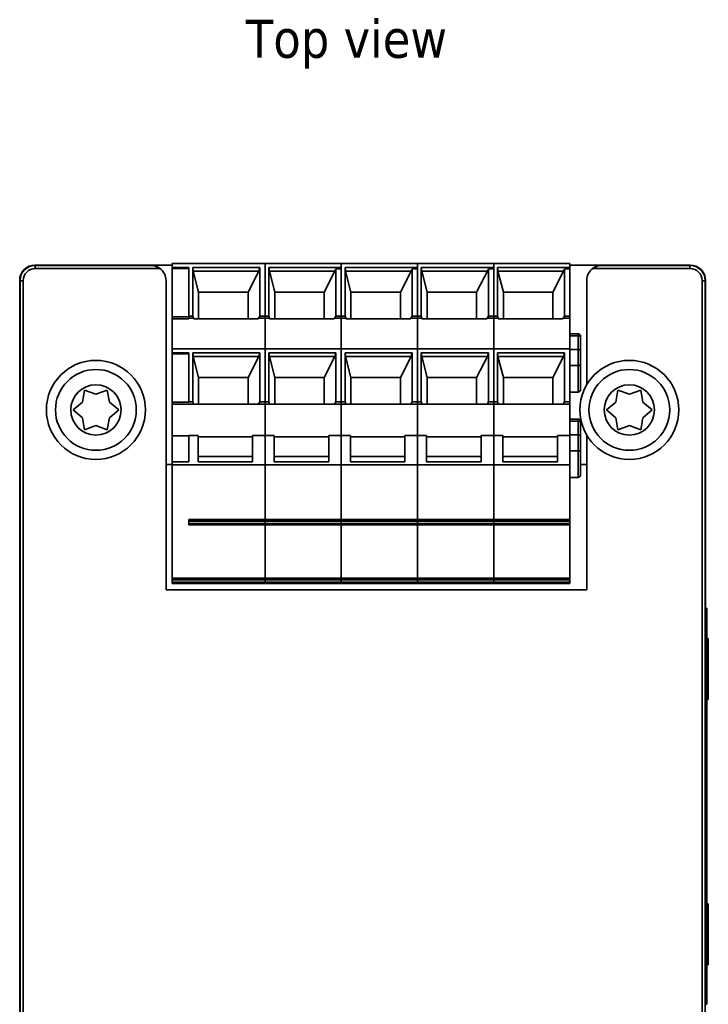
# Model space of a CAD drawing. Header units: millimetres. Extents: x 40 to 193, y 51 to 273.
# Tile 5 of 5: x 40 to 85, y 208 to 273. Entities that reach past the tile are written whole.
import ezdxf

# ---------------------------------------------------------------- set-up
doc = ezdxf.new("R2010")
doc.units = ezdxf.units.MM
for name, color, linetype, lineweight in [('Symbol (ISO)', 7, 'Continuous', 25), ('Visible (ISO)', 7, 'Continuous', 35), ('Visible Narrow (ISO)', 7, 'Continuous', 35)]:
    doc.layers.add(name, color=color, linetype=linetype, lineweight=lineweight)
doc.styles.add('Note Text (ISO)', font='tahoma.ttf')

msp = doc.modelspace()

# ---------------------------------------------------------------- linework, layer by layer
at = {"layer": 'Visible (ISO)'}
for p, q in [((40.58, 256.648), (40.58, 256.648)), ((40.58, 256.648), (48.155, 256.648)), ((48.155, 256.648), (49.58, 256.648)), ((49.58, 256.488), (49.58, 256.748)), ((55.68, 256.748), (49.58, 256.748)), ((49.58, 256.433), (49.58, 256.488)), ((49.58, 256.488), (50.68, 256.488)), ((50.68, 256.488), (50.68, 253.298)), ((50.93, 256.488), (50.962, 256.258)), ((50.93, 256.488), (50.93, 253.298)), ((55.33, 256.488), (50.93, 256.488)), ((55.267, 256.258), (55.33, 256.488)), ((55.33, 253.298), (55.33, 256.488)), ((60.68, 256.748), (55.68, 256.748)), ((55.93, 256.488), (55.962, 256.258)), ((55.93, 256.488), (55.93, 253.298)), ((60.68, 256.488), (55.93, 256.488)), ((65.68, 256.748), (60.68, 256.748)), ((60.68, 256.488), (60.68, 256.399)), ((60.93, 256.488), (60.962, 256.258)), ((60.93, 256.488), (60.93, 253.298)), ((65.68, 256.488), (60.93, 256.488)), ((70.68, 256.748), (65.68, 256.748)), ((65.68, 256.488), (65.68, 256.399)), ((65.93, 256.488), (65.962, 256.258)), ((65.93, 256.488), (65.93, 253.298)), ((70.68, 256.488), (65.93, 256.488)), ((75.68, 256.748), (70.68, 256.748)), ((70.68, 256.488), (70.68, 256.399)), ((70.93, 256.488), (70.962, 256.258)), ((70.93, 256.488), (70.93, 253.298)), ((75.68, 256.488), (70.93, 256.488)), ((75.68, 256.488), (75.68, 256.748)), ((75.68, 256.648), (77.806, 256.648)), ((75.68, 256.399), (75.68, 256.488)), ((77.806, 256.648), (83.58, 256.648)), ((83.58, 256.648), (83.58, 256.648)), ((48.862, 256.355), (48.887, 256.33)), ((49.58, 256.433), (49.58, 253.248)), ((50.68, 256.433), (49.58, 256.433)), ((50.962, 256.258), (51.313, 254.871)), ((50.962, 256.258), (55.267, 256.258)), ((54.56, 254.871), (55.267, 256.258)), ((55.962, 256.258), (56.313, 254.871)), ((55.962, 256.258), (60.267, 256.258)), ((60.33, 256.382), (59.56, 254.871)), ((60.33, 256.382), (60.68, 256.399)), ((60.33, 256.382), (60.33, 253.298)), ((60.962, 256.258), (61.313, 254.871)), ((60.962, 256.258), (65.267, 256.258)), ((65.33, 256.382), (64.56, 254.871)), ((65.33, 256.382), (65.68, 256.399)), ((65.33, 256.382), (65.33, 253.298)), ((65.962, 256.258), (66.313, 254.871)), ((65.962, 256.258), (70.267, 256.258)), ((70.33, 256.382), (69.56, 254.871)), ((70.33, 256.382), (70.68, 256.399)), ((70.33, 256.382), (70.33, 253.298)), ((70.962, 256.258), (71.313, 254.871)), ((70.962, 256.258), (75.267, 256.258)), ((75.33, 256.382), (74.56, 254.871)), ((75.33, 256.382), (75.68, 256.399)), ((75.33, 256.382), (75.33, 253.298)), ((75.68, 253.298), (75.68, 256.399)), ((77.099, 256.355), (77.073, 256.33)), ((39.58, 186.648), (39.58, 255.648)), ((49.18, 235.348), (49.18, 255.623)), ((76.78, 255.623), (76.78, 248.798)), ((84.58, 255.648), (84.58, 234.148)), ((51.313, 254.871), (54.56, 254.871)), ((51.313, 253.13), (51.313, 254.871)), ((54.56, 254.871), (54.56, 253.13)), ((56.313, 254.871), (59.56, 254.871)), ((56.313, 253.13), (56.313, 254.871)), ((59.56, 254.871), (59.56, 253.13)), ((61.313, 254.871), (64.56, 254.871)), ((61.313, 253.13), (61.313, 254.871)), ((64.56, 254.871), (64.56, 253.13)), ((66.313, 254.871), (69.56, 254.871)), ((66.313, 253.13), (66.313, 254.871)), ((69.56, 254.871), (69.56, 253.13)), ((71.313, 254.871), (74.56, 254.871)), ((71.313, 253.13), (71.313, 254.871)), ((74.56, 254.871), (74.56, 253.13)), ((49.58, 253.248), (49.58, 253.13)), ((49.58, 253.248), (50.68, 253.248)), ((50.93, 253.298), (50.68, 253.298)), ((50.68, 253.298), (50.68, 253.273)), ((50.68, 253.248), (50.68, 253.273)), ((50.68, 253.132), (50.68, 253.248)), ((50.93, 253.298), (50.973, 253.157)), ((55.245, 253.157), (55.33, 253.298)), ((55.68, 253.298), (55.33, 253.298)), ((55.93, 253.298), (55.68, 253.298)), ((55.93, 253.298), (55.973, 253.157)), ((60.245, 253.157), (60.33, 253.298)), ((60.68, 253.298), (60.33, 253.298)), ((60.93, 253.298), (60.68, 253.298)), ((60.93, 253.298), (60.973, 253.157)), ((65.245, 253.157), (65.33, 253.298)), ((65.68, 253.298), (65.33, 253.298)), ((65.93, 253.298), (65.68, 253.298)), ((65.93, 253.298), (65.973, 253.157)), ((70.245, 253.157), (70.33, 253.298)), ((70.68, 253.298), (70.33, 253.298)), ((70.93, 253.298), (70.68, 253.298)), ((70.93, 253.298), (70.973, 253.157)), ((75.245, 253.157), (75.33, 253.298)), ((75.68, 253.298), (75.33, 253.298)), ((75.68, 253.157), (75.68, 253.298)), ((49.58, 251.148), (49.58, 253.13)), ((49.58, 253.13), (50.68, 253.13)), ((50.973, 253.157), (50.68, 253.157)), ((50.68, 253.132), (50.68, 253.13)), ((50.973, 253.157), (50.973, 253.13)), ((55.245, 253.13), (50.973, 253.13)), ((55.245, 253.13), (55.245, 253.157)), ((55.68, 253.157), (55.245, 253.157)), ((55.973, 253.157), (55.68, 253.157)), ((55.973, 253.157), (55.973, 253.13)), ((60.245, 253.13), (55.973, 253.13)), ((60.245, 253.13), (60.245, 253.157)), ((60.68, 253.157), (60.245, 253.157)), ((60.973, 253.157), (60.68, 253.157)), ((60.973, 253.157), (60.973, 253.13)), ((65.245, 253.13), (60.973, 253.13)), ((65.68, 253.157), (65.245, 253.157)), ((65.245, 253.13), (65.245, 253.157)), ((65.973, 253.157), (65.68, 253.157)), ((65.973, 253.157), (65.973, 253.13)), ((70.245, 253.13), (65.973, 253.13)), ((70.245, 253.13), (70.245, 253.157)), ((70.68, 253.157), (70.245, 253.157)), ((70.973, 253.157), (70.68, 253.157)), ((70.973, 253.157), (70.973, 253.13)), ((75.245, 253.13), (70.973, 253.13)), ((75.68, 253.157), (75.245, 253.157)), ((75.245, 253.13), (75.245, 253.157)), ((75.68, 251.148), (75.68, 253.157)), ((75.68, 252.145), (76.23, 252.145)), ((76.38, 251.995), (76.38, 251.89)), ((76.38, 250.99), (76.38, 251.89)), ((49.58, 250.888), (49.58, 251.148)), ((55.68, 251.148), (49.58, 251.148)), ((49.58, 250.833), (49.58, 250.888)), ((49.58, 250.888), (50.68, 250.888)), ((49.58, 250.833), (49.58, 247.646)), ((50.68, 250.833), (49.58, 250.833)), ((50.68, 250.888), (50.68, 247.671)), ((50.93, 250.888), (50.962, 250.658)), ((50.93, 250.888), (50.93, 247.671)), ((55.33, 250.888), (50.93, 250.888)), ((50.962, 250.658), (51.313, 249.271)), ((50.962, 250.658), (55.267, 250.658)), ((54.56, 249.271), (55.267, 250.658)), ((55.267, 250.658), (55.33, 250.888)), ((55.33, 247.671), (55.33, 250.888)), ((60.68, 251.148), (55.68, 251.148)), ((55.93, 250.888), (55.962, 250.658)), ((55.93, 250.888), (55.93, 247.671)), ((60.33, 250.888), (55.93, 250.888)), ((55.962, 250.658), (56.313, 249.271)), ((55.962, 250.658), (60.267, 250.658)), ((59.56, 249.271), (60.267, 250.658)), ((60.267, 250.658), (60.33, 250.888)), ((60.33, 247.671), (60.33, 250.888)), ((65.68, 251.148), (60.68, 251.148)), ((60.93, 250.888), (60.962, 250.658)), ((60.93, 250.888), (60.93, 247.671)), ((65.33, 250.888), (60.93, 250.888)), ((60.962, 250.658), (61.313, 249.271)), ((60.962, 250.658), (65.267, 250.658)), ((64.56, 249.271), (65.267, 250.658)), ((65.267, 250.658), (65.33, 250.888)), ((65.33, 247.671), (65.33, 250.888)), ((70.68, 251.148), (65.68, 251.148)), ((65.93, 250.888), (65.962, 250.658)), ((65.93, 250.888), (65.93, 247.671)), ((70.33, 250.888), (65.93, 250.888)), ((65.962, 250.658), (66.313, 249.271)), ((65.962, 250.658), (70.267, 250.658)), ((69.56, 249.271), (70.267, 250.658)), ((70.267, 250.658), (70.33, 250.888)), ((70.33, 247.671), (70.33, 250.888)), ((75.68, 251.148), (70.68, 251.148)), ((70.93, 250.888), (70.962, 250.658)), ((70.93, 250.888), (70.93, 247.671)), ((75.33, 250.888), (70.93, 250.888)), ((70.962, 250.658), (71.313, 249.271)), ((70.962, 250.658), (75.267, 250.658)), ((74.56, 249.271), (75.267, 250.658)), ((75.267, 250.658), (75.33, 250.888)), ((75.33, 247.671), (75.33, 250.888)), ((75.68, 247.671), (75.68, 251.148)), ((76.38, 250.99), (76.38, 250.162)), ((76.38, 248.525), (76.38, 250.162)), ((51.313, 249.271), (54.56, 249.271)), ((51.313, 247.53), (51.313, 249.271)), ((54.56, 249.271), (54.56, 247.53)), ((56.313, 249.271), (59.56, 249.271)), ((56.313, 247.53), (56.313, 249.271)), ((59.56, 249.271), (59.56, 247.53)), ((61.313, 247.53), (61.313, 249.271)), ((61.313, 249.271), (64.56, 249.271)), ((64.56, 249.271), (64.56, 247.53)), ((66.313, 247.53), (66.313, 249.271)), ((66.313, 249.271), (69.56, 249.271)), ((69.56, 249.271), (69.56, 247.53)), ((71.313, 247.53), (71.313, 249.271)), ((71.313, 249.271), (74.56, 249.271)), ((74.56, 249.271), (74.56, 247.53)), ((43.692, 247.661), (43.83, 248.447)), ((43.83, 248.447), (44.58, 248.174)), ((44.58, 248.174), (45.33, 248.447)), ((45.33, 248.447), (45.469, 247.661)), ((75.68, 248.315), (76.23, 248.315)), ((78.692, 247.661), (78.83, 248.447)), ((78.83, 248.447), (79.58, 248.174)), ((79.58, 248.174), (80.33, 248.447)), ((80.33, 248.447), (80.469, 247.661)), ((43.08, 247.148), (43.692, 247.661)), ((45.469, 247.661), (46.08, 247.148)), ((49.58, 247.53), (49.58, 247.646)), ((49.58, 247.646), (50.68, 247.646)), ((49.58, 245.454), (49.58, 247.53)), ((49.58, 247.53), (50.973, 247.53)), ((50.68, 247.671), (50.93, 247.671)), ((50.68, 247.646), (50.68, 247.671)), ((50.93, 247.671), (50.973, 247.53)), ((50.973, 247.53), (55.245, 247.53)), ((55.245, 247.53), (55.33, 247.671)), ((55.68, 247.53), (55.245, 247.53)), ((55.33, 247.671), (55.68, 247.671)), ((55.68, 247.671), (55.93, 247.671)), ((55.68, 247.53), (55.973, 247.53)), ((55.93, 247.671), (55.973, 247.53)), ((55.973, 247.53), (60.245, 247.53)), ((60.245, 247.53), (60.33, 247.671)), ((60.68, 247.53), (60.245, 247.53)), ((60.33, 247.671), (60.68, 247.671)), ((60.68, 247.671), (60.93, 247.671)), ((60.68, 247.53), (60.973, 247.53)), ((60.93, 247.671), (60.973, 247.53)), ((60.973, 247.53), (65.245, 247.53)), ((65.245, 247.53), (65.33, 247.671)), ((65.68, 247.53), (65.245, 247.53)), ((65.33, 247.671), (65.68, 247.671)), ((65.68, 247.671), (65.93, 247.671)), ((65.68, 247.53), (65.973, 247.53)), ((65.93, 247.671), (65.973, 247.53)), ((65.973, 247.53), (70.245, 247.53)), ((70.245, 247.53), (70.33, 247.671)), ((70.68, 247.53), (70.245, 247.53)), ((70.33, 247.671), (70.68, 247.671)), ((70.68, 247.671), (70.93, 247.671)), ((70.68, 247.53), (70.973, 247.53)), ((70.93, 247.671), (70.973, 247.53)), ((70.973, 247.53), (75.245, 247.53)), ((75.245, 247.53), (75.33, 247.671)), ((75.68, 247.53), (75.245, 247.53)), ((75.33, 247.671), (75.68, 247.671)), ((75.68, 247.671), (75.68, 247.53)), ((75.68, 247.53), (75.68, 245.479)), ((78.08, 247.148), (78.692, 247.661)), ((80.469, 247.661), (81.08, 247.148)), ((43.692, 246.635), (43.08, 247.148)), ((46.08, 247.148), (45.469, 246.635)), ((78.692, 246.635), (78.08, 247.148)), ((81.08, 247.148), (80.469, 246.635)), ((43.83, 245.849), (43.692, 246.635)), ((45.469, 246.635), (45.33, 245.849)), ((75.68, 246.545), (76.23, 246.545)), ((76.38, 246.395), (76.38, 246.29)), ((76.38, 245.39), (76.38, 246.29)), ((78.83, 245.849), (78.692, 246.635)), ((80.469, 246.635), (80.33, 245.849)), ((44.58, 246.122), (43.83, 245.849)), ((45.33, 245.849), (44.58, 246.122)), ((76.78, 245.498), (76.78, 235.348)), ((79.58, 246.122), (78.83, 245.849)), ((80.33, 245.849), (79.58, 246.122)), ((49.58, 245.454), (49.58, 243.747)), ((50.68, 245.454), (49.58, 245.454)), ((51.28, 245.479), (50.68, 245.479)), ((50.68, 245.479), (50.68, 243.747)), ((51.28, 243.747), (51.28, 245.479)), ((54.86, 245.373), (51.28, 245.373)), ((54.86, 245.479), (54.86, 243.747)), ((55.68, 245.479), (54.86, 245.479)), ((56.28, 245.479), (55.68, 245.479)), ((56.28, 243.747), (56.28, 245.479)), ((59.86, 245.373), (56.28, 245.373)), ((59.86, 245.479), (59.86, 243.747)), ((60.68, 245.479), (59.86, 245.479)), ((61.28, 245.479), (60.68, 245.479)), ((61.28, 243.747), (61.28, 245.479)), ((64.86, 245.373), (61.28, 245.373)), ((64.86, 245.479), (64.86, 243.747)), ((65.68, 245.479), (64.86, 245.479)), ((66.28, 245.479), (65.68, 245.479)), ((66.28, 243.747), (66.28, 245.479)), ((69.86, 245.373), (66.28, 245.373)), ((69.86, 245.479), (69.86, 243.747)), ((70.68, 245.479), (69.86, 245.479)), ((71.28, 245.479), (70.68, 245.479)), ((71.28, 243.747), (71.28, 245.479)), ((74.86, 245.373), (71.28, 245.373)), ((74.86, 245.479), (74.86, 243.747)), ((75.68, 245.479), (74.86, 245.479)), ((75.68, 243.548), (75.68, 245.479)), ((76.38, 245.39), (76.38, 244.562)), ((76.38, 242.925), (76.38, 244.562)), ((49.18, 243.561), (49.58, 243.561)), ((49.58, 243.548), (49.58, 243.747)), ((49.58, 243.747), (50.68, 243.747)), ((51.28, 244.1), (54.86, 244.1)), ((54.86, 243.747), (51.28, 243.747)), ((56.28, 244.1), (59.86, 244.1)), ((59.86, 243.747), (56.28, 243.747)), ((61.28, 244.1), (64.86, 244.1)), ((64.86, 243.747), (61.28, 243.747)), ((66.28, 244.1), (69.86, 244.1)), ((69.86, 243.747), (66.28, 243.747)), ((71.28, 244.1), (74.86, 244.1)), ((74.86, 243.747), (71.28, 243.747)), ((76.38, 243.561), (76.78, 243.561)), ((49.58, 243.548), (49.58, 236.098)), ((55.68, 243.548), (49.58, 243.548)), ((60.68, 243.548), (55.68, 243.548)), ((65.68, 243.548), (60.68, 243.548)), ((70.68, 243.548), (65.68, 243.548)), ((75.68, 243.548), (70.68, 243.548)), ((75.68, 239.948), (75.68, 243.548)), ((75.68, 242.715), (76.23, 242.715)), ((55.68, 239.948), (50.68, 239.948)), ((50.68, 239.848), (50.68, 239.948)), ((50.68, 239.848), (50.68, 239.698)), ((50.68, 239.598), (50.68, 239.698)), ((60.68, 239.948), (55.68, 239.948)), ((65.68, 239.948), (60.68, 239.948)), ((70.68, 239.948), (65.68, 239.948)), ((75.68, 239.948), (70.68, 239.948)), ((75.68, 239.948), (75.68, 239.848)), ((75.68, 239.698), (75.68, 239.848)), ((75.68, 239.698), (75.68, 239.598)), ((50.68, 239.598), (55.68, 239.598)), ((55.68, 239.598), (60.68, 239.598)), ((60.68, 239.598), (65.68, 239.598)), ((65.68, 239.598), (70.68, 239.598)), ((70.68, 239.598), (75.68, 239.598)), ((75.68, 236.098), (75.68, 239.598)), ((49.58, 236.098), (49.58, 235.998)), ((55.68, 236.098), (49.58, 236.098)), ((49.58, 235.848), (49.58, 235.998)), ((49.58, 235.848), (49.58, 235.748)), ((60.68, 236.098), (55.68, 236.098)), ((65.68, 236.098), (60.68, 236.098)), ((70.68, 236.098), (65.68, 236.098)), ((75.68, 236.098), (70.68, 236.098)), ((75.68, 236.098), (75.68, 235.998)), ((75.68, 235.848), (75.68, 235.998)), ((75.68, 235.848), (75.68, 235.748)), ((76.78, 235.348), (49.18, 235.348)), ((49.58, 235.748), (55.68, 235.748)), ((55.68, 235.748), (60.68, 235.748)), ((60.68, 235.748), (65.68, 235.748)), ((65.68, 235.748), (70.68, 235.748)), ((70.68, 235.748), (75.68, 235.748)), ((84.58, 232.648), (84.58, 234.148)), ((84.66, 234.148), (84.58, 234.148)), ((84.66, 234.148), (84.66, 232.648)), ((84.58, 209.648), (84.58, 232.648)), ((84.66, 209.648), (84.66, 232.648)), ((84.66, 232.148), (84.76, 232.148)), ((84.76, 228.148), (84.76, 232.148)), ((84.66, 228.148), (84.76, 228.148)), ((84.66, 228.01), (84.67, 228.01)), ((84.66, 227.761), (84.67, 227.761)), ((84.66, 227.474), (84.67, 227.474)), ((84.67, 227.761), (84.67, 227.474)), ((84.66, 227.226), (84.67, 227.226)), ((84.66, 225.886), (84.67, 225.886)), ((84.66, 225.801), (84.67, 225.801)), ((84.66, 225.539), (84.67, 225.539)), ((84.67, 225.801), (84.67, 225.539)), ((84.67, 225.539), (84.67, 225.132)), ((84.66, 225.132), (84.67, 225.132)), ((84.67, 225.132), (84.67, 224.722)), ((84.66, 224.722), (84.67, 224.722)), ((84.66, 224.448), (84.67, 224.448)), ((84.67, 224.722), (84.67, 224.448)), ((84.66, 223.606), (84.67, 223.606)), ((84.66, 223.583), (84.67, 223.583)), ((84.66, 223.573), (84.67, 223.573)), ((84.67, 223.583), (84.67, 223.573)), ((84.67, 223.573), (84.67, 223.31)), ((84.66, 223.31), (84.67, 223.31)), ((84.66, 222.902), (84.67, 222.902)), ((84.67, 223.31), (84.67, 222.902)), ((84.67, 222.902), (84.67, 222.492)), ((84.66, 222.492), (84.67, 222.492)), ((84.67, 222.492), (84.67, 222.22)), ((84.66, 222.22), (84.67, 222.22)), ((84.66, 222.208), (84.67, 222.208)), ((84.66, 221.743), (84.67, 221.743)), ((84.67, 222.208), (84.67, 221.743)), ((84.67, 221.743), (84.67, 221.49)), ((84.66, 221.49), (84.67, 221.49)), ((84.66, 221.32), (84.67, 221.32)), ((84.66, 221.119), (84.67, 221.119)), ((84.67, 221.49), (84.67, 221.32)), ((84.66, 220.194), (84.67, 220.194)), ((84.66, 219.941), (84.67, 219.941)), ((84.66, 219.856), (84.67, 219.856)), ((84.67, 220.194), (84.67, 219.941)), ((84.67, 219.941), (84.67, 219.856)), ((84.66, 219.593), (84.67, 219.593)), ((84.66, 219.586), (84.67, 219.586)), ((84.66, 218.511), (84.67, 218.511)), ((84.66, 218.39), (84.67, 218.39)), ((84.67, 218.39), (84.67, 218.335)), ((84.66, 218.335), (84.67, 218.335)), ((84.66, 218.301), (84.67, 218.301)), ((84.66, 217.758), (84.67, 217.758)), ((84.67, 217.758), (84.67, 217.505)), ((84.66, 217.505), (84.67, 217.505)), ((84.66, 217.391), (84.67, 217.391)), ((84.66, 217.309), (84.67, 217.309)), ((84.66, 216.766), (84.67, 216.766)), ((84.66, 216.513), (84.67, 216.513)), ((84.66, 216.457), (84.67, 216.457)), ((84.67, 216.766), (84.67, 216.513)), ((84.67, 216.513), (84.67, 216.457)), ((84.66, 216.248), (84.67, 216.248)), ((84.66, 216.158), (84.67, 216.158)), ((84.67, 216.248), (84.67, 216.158)), ((84.66, 215.083), (84.67, 215.083)), ((84.66, 214.962), (84.67, 214.962)), ((84.66, 214.847), (84.67, 214.847)), ((84.66, 214.592), (84.67, 214.592)), ((84.67, 214.847), (84.67, 214.592)), ((84.67, 214.748), (84.76, 214.748)), ((84.67, 214.592), (84.67, 214.343)), ((84.76, 214.748), (84.76, 211.748)), ((84.66, 214.343), (84.67, 214.343)), ((84.66, 213.978), (84.67, 213.978)), ((84.67, 214.343), (84.67, 213.978)), ((84.67, 213.978), (84.67, 213.769)), ((84.66, 213.769), (84.67, 213.769)), ((84.66, 213.414), (84.67, 213.414)), ((84.67, 213.769), (84.67, 213.414)), ((84.67, 213.414), (84.67, 213.148)), ((84.66, 213.148), (84.67, 213.148)), ((84.66, 212.886), (84.67, 212.886)), ((84.67, 213.148), (84.67, 212.886)), ((84.66, 211.748), (84.76, 211.748)), ((84.76, 211.748), (84.76, 210.748)), ((84.66, 210.748), (84.76, 210.748)), ((84.58, 208.148), (84.58, 209.648)), ((84.66, 209.648), (84.66, 208.148)), ((84.58, 208.148), (84.66, 208.148))]:
    msp.add_line(p, q, dxfattribs=at)
for centre, radius in [((44.58, 247.148), 3.25), ((79.58, 247.148), 3.25), ((44.58, 247.148), 2.65), ((79.58, 247.148), 2.65)]:
    msp.add_circle(centre, radius, dxfattribs=at)
for centre in [(76.23, 251.995), (76.23, 246.395)]:
    msp.add_arc(centre, 0.15, 0, 90, dxfattribs=at)
for centre, major_axis, ratio, start_param, end_param in [((40.58, 255.648), (-0.447, 0.895), 0.99981, 5.819644, 7.39025), ((40.58, 255.648), (0.707, -0.707), 0.999924, 2.356233, 3.926953), ((48.155, 255.648), (0.707, -0.707), 0.999924, 1.570796, 2.356233), ((77.806, 255.648), (-0.707, -0.707), 0.999924, 3.926953, 4.712389), ((83.58, 255.648), (0.447, 0.895), 0.99981, 5.17612, 6.746726), ((83.58, 255.648), (-0.707, -0.707), 0.999924, 2.356233, 3.926953), ((48.18, 255.623), (0.707, -0.707), 0.999924, 0.78536, 1.715646), ((77.78, 255.623), (-0.707, -0.707), 0.999924, 4.567539, 5.497825), ((76.23, 248.525), (0, 0.21), 0.713495, 3.141593, 4.712389), ((76.23, 242.925), (0, 0.21), 0.713495, 3.141593, 4.712389)]:
    msp.add_ellipse(centre, major_axis=major_axis, ratio=ratio, start_param=start_param, end_param=end_param, dxfattribs=at)
for points, knots in [([(48.178, 256.625), (48.278, 256.624), (48.386, 256.608), (48.593, 256.54), (48.691, 256.489), (48.778, 256.425)], [0, 0, 0, 0, 0.03277863, 0.03277863, 0.06526582, 0.06526582, 0.06526582, 0.06526582]), ([(77.183, 256.425), (77.27, 256.489), (77.368, 256.54), (77.575, 256.608), (77.682, 256.624), (77.782, 256.625)], [0.13841733, 0.13841733, 0.13841733, 0.13841733, 0.17090453, 0.17090453, 0.20368316, 0.20368316, 0.20368316, 0.20368316]), ([(84.67, 228.148), (84.67, 228.112), (84.67, 228.084), (84.67, 228.044), (84.67, 228.01), (84.67, 228.01)], [-0.1271178, -0.1271178, -0.1271178, -0.1271178, -0.0556213, -0.0556213, 0, 0, 0, 0]), ([(84.67, 227.226), (84.67, 227.226), (84.67, 227.221), (84.67, 227.196), (84.67, 227.179), (84.67, 227.113), (84.67, 227.063), (84.67, 226.958), (84.67, 226.895), (84.67, 226.738), (84.67, 226.648), (84.67, 226.557)], [-0.100778, -0.100778, -0.100778, -0.100778, -0.0853786, -0.0853786, -0.0717849, -0.0717849, -0.0506211, -0.0506211, -0.0274081, -0.0274081, 0, 0, 0, 0]), ([(84.67, 226.557), (84.67, 226.508), (84.67, 226.459), (84.67, 226.366), (84.67, 226.322), (84.67, 226.207), (84.67, 226.143), (84.67, 226.039), (84.67, 225.987), (84.67, 225.902), (84.67, 225.886), (84.67, 225.886)], [-0.1547773, -0.1547773, -0.1547773, -0.1547773, -0.1314634, -0.1314634, -0.109615, -0.109615, -0.0713898, -0.0713898, -0.0383853, -0.0383853, 0, 0, 0, 0]), ([(84.67, 224.3), (84.67, 224.251), (84.67, 224.202), (84.67, 224.109), (84.67, 224.065), (84.67, 223.947), (84.67, 223.88), (84.67, 223.774), (84.67, 223.715), (84.67, 223.623), (84.67, 223.606), (84.67, 223.606)], [-0.1695148, -0.1695148, -0.1695148, -0.1695148, -0.1434325, -0.1434325, -0.1188974, -0.1188974, -0.0744176, -0.0744176, -0.0380934, -0.0380934, 0, 0, 0, 0]), ([(84.67, 221.32), (84.67, 221.302), (84.67, 221.284), (84.67, 221.221), (84.67, 221.177), (84.67, 221.13), (84.67, 221.124), (84.67, 221.119)], [-0.14018716, -0.14018716, -0.14018716, -0.14018716, -0.13146343, -0.13146343, -0.10961502, -0.10961502, -0.10680132, -0.10680132, -0.10680132, -0.10680132]), ([(84.67, 221.119), (84.67, 221.119), (84.67, 221.115), (84.67, 221.097), (84.67, 221.084), (84.67, 221.048), (84.67, 221.02), (84.67, 220.933), (84.67, 220.89), (84.67, 220.779), (84.67, 220.714), (84.67, 220.649)], [-0.1067672, -0.1067672, -0.1067672, -0.1067672, -0.0796711, -0.0796711, -0.0562011, -0.0562011, -0.0356707, -0.0356707, -0.0195882, -0.0195882, 0, 0, 0, 0]), ([(84.67, 220.649), (84.67, 220.609), (84.67, 220.569), (84.67, 220.49), (84.67, 220.453), (84.67, 220.376), (84.67, 220.298), (84.67, 220.194)], [-0.1174039, -0.1174039, -0.1174039, -0.1174039, -0.0797447, -0.0797447, -0.0422963, -0.0422963, 0, 0, 0, 0]), ([(84.67, 219.586), (84.67, 219.586), (84.67, 219.581), (84.67, 219.559), (84.67, 219.543), (84.67, 219.495), (84.67, 219.462), (84.67, 219.422)], [-0.04496834, -0.04496834, -0.04496834, -0.04496834, -0.02875691, -0.02875691, -0.01489583, -0.01489583, 0, 0, 0, 0]), ([(84.67, 219.422), (84.67, 219.394), (84.67, 219.364), (84.67, 219.3), (84.67, 219.266), (84.67, 219.189), (84.67, 219.111), (84.67, 218.97)], [-0.1110594, -0.1110594, -0.1110594, -0.1110594, -0.0769422, -0.0769422, -0.042263, -0.042263, 0, 0, 0, 0]), ([(84.67, 218.97), (84.67, 218.883), (84.67, 218.797), (84.67, 218.686), (84.67, 218.583), (84.67, 218.511)], [-0.09751552, -0.09751552, -0.09751552, -0.09751552, -0.02230022, -0.02230022, 0, 0, 0, 0]), ([(84.67, 218.511), (84.67, 218.511), (84.67, 218.511), (84.67, 218.487), (84.67, 218.452), (84.67, 218.4), (84.67, 218.39), (84.67, 218.39)], [-0.04239544, -0.04239544, -0.04239544, -0.04239544, -0.04219621, -0.04219621, -0.02121183, -0.02121183, 0, 0, 0, 0]), ([(84.67, 218.301), (84.67, 218.286), (84.67, 218.271), (84.67, 218.246), (84.67, 218.23), (84.67, 218.198)], [-0.02249114, -0.02249114, -0.02249114, -0.02249114, -0.00939159, -0.00939159, 0, 0, 0, 0]), ([(84.67, 218.198), (84.67, 218.165), (84.67, 218.132), (84.67, 218.065), (84.67, 218.031), (84.67, 217.959), (84.67, 217.883), (84.67, 217.758)], [-0.1305424, -0.1305424, -0.1305424, -0.1305424, -0.0920659, -0.0920659, -0.0503658, -0.0503658, 0, 0, 0, 0]), ([(84.67, 217.309), (84.67, 217.294), (84.67, 217.279), (84.67, 217.255), (84.67, 217.238), (84.67, 217.207)], [-0.02249114, -0.02249114, -0.02249114, -0.02249114, -0.00939159, -0.00939159, 0, 0, 0, 0]), ([(84.67, 217.207), (84.67, 217.173), (84.67, 217.14), (84.67, 217.073), (84.67, 217.039), (84.67, 216.967), (84.67, 216.891), (84.67, 216.766)], [-0.1305424, -0.1305424, -0.1305424, -0.1305424, -0.0920659, -0.0920659, -0.0503658, -0.0503658, 0, 0, 0, 0]), ([(84.67, 216.158), (84.67, 216.158), (84.67, 216.153), (84.67, 216.131), (84.67, 216.116), (84.67, 216.067), (84.67, 216.034), (84.67, 215.994)], [-0.04496834, -0.04496834, -0.04496834, -0.04496834, -0.02875691, -0.02875691, -0.01489583, -0.01489583, 0, 0, 0, 0]), ([(84.67, 215.994), (84.67, 215.966), (84.67, 215.936), (84.67, 215.872), (84.67, 215.839), (84.67, 215.762), (84.67, 215.683), (84.67, 215.542)], [-0.1110594, -0.1110594, -0.1110594, -0.1110594, -0.0769422, -0.0769422, -0.042263, -0.042263, 0, 0, 0, 0]), ([(84.67, 215.542), (84.67, 215.455), (84.67, 215.369), (84.67, 215.258), (84.67, 215.155), (84.67, 215.083)], [-0.09751552, -0.09751552, -0.09751552, -0.09751552, -0.02230022, -0.02230022, 0, 0, 0, 0]), ([(84.67, 215.083), (84.67, 215.083), (84.67, 215.083), (84.67, 215.059), (84.67, 215.025), (84.67, 214.972), (84.67, 214.962), (84.67, 214.962)], [-0.04239544, -0.04239544, -0.04239544, -0.04239544, -0.04219621, -0.04219621, -0.02121183, -0.02121183, 0, 0, 0, 0])]:
    msp.add_open_spline(points, degree=3, knots=knots, dxfattribs=at)
for points in [[(84.67, 225.886), (84.67, 225.879), (84.67, 225.872), (84.67, 225.865)], [(84.67, 225.865), (84.67, 225.844), (84.67, 225.823), (84.67, 225.801)], [(84.67, 224.448), (84.67, 224.407), (84.67, 224.358), (84.67, 224.3)], [(84.67, 219.593), (84.67, 219.593), (84.67, 219.591), (84.67, 219.586)], [(84.67, 217.391), (84.67, 217.364), (84.67, 217.336), (84.67, 217.309)]]:
    msp.add_open_spline(points, degree=3, dxfattribs=at)
at = {"layer": 'Visible Narrow (ISO)'}
for p, q in [((40.58, 256.648), (40.604, 256.625)), ((40.604, 256.625), (48.178, 256.625)), ((40.604, 256.425), (40.604, 256.625)), ((48.178, 256.625), (48.155, 256.648)), ((55.68, 253.298), (55.68, 256.748)), ((60.68, 256.488), (60.68, 256.748)), ((65.68, 256.488), (65.68, 256.748)), ((70.68, 256.488), (70.68, 256.748)), ((77.806, 256.648), (77.782, 256.625)), ((77.782, 256.625), (83.557, 256.625)), ((83.557, 256.625), (83.58, 256.648)), ((83.557, 256.625), (83.557, 256.425)), ((48.778, 256.425), (40.604, 256.425)), ((60.68, 253.298), (60.68, 256.399)), ((65.68, 253.298), (65.68, 256.399)), ((70.68, 253.298), (70.68, 256.399)), ((83.557, 256.425), (77.183, 256.425)), ((39.604, 255.625), (39.58, 255.648)), ((39.604, 186.672), (39.604, 255.625)), ((39.804, 255.625), (39.604, 255.625)), ((39.804, 255.625), (39.804, 186.672)), ((84.357, 186.672), (84.357, 255.625)), ((84.557, 255.625), (84.357, 255.625)), ((84.58, 255.648), (84.557, 255.625)), ((84.557, 255.625), (84.557, 186.672)), ((55.68, 253.157), (55.68, 253.298)), ((60.68, 253.157), (60.68, 253.298)), ((65.68, 253.157), (65.68, 253.298)), ((70.68, 253.157), (70.68, 253.298)), ((55.68, 251.148), (55.68, 253.157)), ((60.68, 251.148), (60.68, 253.157)), ((65.68, 251.148), (65.68, 253.157)), ((70.68, 251.148), (70.68, 253.157)), ((75.68, 252.011), (76.23, 252.011)), ((76.23, 252.011), (76.23, 252.145)), ((76.23, 252.011), (76.23, 251.111)), ((55.68, 247.671), (55.68, 251.148)), ((60.68, 247.671), (60.68, 251.148)), ((65.68, 247.671), (65.68, 251.148)), ((70.68, 247.671), (70.68, 251.148)), ((75.68, 251.111), (76.23, 251.111)), ((76.23, 250.058), (76.23, 251.111)), ((75.68, 250.058), (76.23, 250.058)), ((76.23, 250.058), (76.23, 248.315)), ((55.68, 247.53), (55.68, 247.671)), ((55.68, 245.479), (55.68, 247.53)), ((60.68, 247.671), (60.68, 247.53)), ((60.68, 247.53), (60.68, 245.479)), ((65.68, 247.671), (65.68, 247.53)), ((65.68, 247.53), (65.68, 245.479)), ((70.68, 247.671), (70.68, 247.53)), ((70.68, 247.53), (70.68, 245.479)), ((75.68, 246.411), (76.23, 246.411)), ((76.23, 246.411), (76.23, 246.545)), ((76.23, 246.411), (76.23, 245.511)), ((75.68, 245.511), (76.23, 245.511)), ((76.23, 244.458), (76.23, 245.511)), ((55.68, 243.548), (55.68, 245.479)), ((60.68, 243.548), (60.68, 245.479)), ((65.68, 243.548), (65.68, 245.479)), ((70.68, 243.548), (70.68, 245.479)), ((75.68, 244.458), (76.23, 244.458)), ((76.23, 244.458), (76.23, 242.715)), ((55.68, 239.948), (55.68, 243.548)), ((60.68, 239.948), (60.68, 243.548)), ((65.68, 239.948), (65.68, 243.548)), ((70.68, 239.948), (70.68, 243.548)), ((50.68, 239.848), (55.68, 239.848)), ((55.68, 239.698), (50.68, 239.698)), ((55.68, 239.948), (55.68, 239.848)), ((55.68, 239.848), (60.68, 239.848)), ((55.68, 239.698), (55.68, 239.848)), ((55.68, 239.698), (55.68, 239.598)), ((60.68, 239.698), (55.68, 239.698)), ((60.68, 239.948), (60.68, 239.848)), ((60.68, 239.698), (60.68, 239.848)), ((60.68, 239.848), (65.68, 239.848)), ((60.68, 239.698), (60.68, 239.598)), ((65.68, 239.698), (60.68, 239.698)), ((65.68, 239.948), (65.68, 239.848)), ((65.68, 239.848), (70.68, 239.848)), ((65.68, 239.698), (65.68, 239.848)), ((65.68, 239.698), (65.68, 239.598)), ((70.68, 239.698), (65.68, 239.698)), ((70.68, 239.948), (70.68, 239.848)), ((70.68, 239.698), (70.68, 239.848)), ((70.68, 239.848), (75.68, 239.848)), ((70.68, 239.698), (70.68, 239.598)), ((75.68, 239.698), (70.68, 239.698)), ((55.68, 236.098), (55.68, 239.598)), ((60.68, 236.098), (60.68, 239.598)), ((65.68, 236.098), (65.68, 239.598)), ((70.68, 236.098), (70.68, 239.598)), ((49.58, 235.998), (55.68, 235.998)), ((55.68, 235.848), (49.58, 235.848)), ((55.68, 236.098), (55.68, 235.998)), ((55.68, 235.998), (60.68, 235.998)), ((55.68, 235.848), (55.68, 235.998)), ((55.68, 235.848), (55.68, 235.748)), ((60.68, 235.848), (55.68, 235.848)), ((60.68, 236.098), (60.68, 235.998)), ((60.68, 235.848), (60.68, 235.998)), ((60.68, 235.998), (65.68, 235.998)), ((60.68, 235.848), (60.68, 235.748)), ((65.68, 235.848), (60.68, 235.848)), ((65.68, 236.098), (65.68, 235.998)), ((65.68, 235.998), (70.68, 235.998)), ((65.68, 235.848), (65.68, 235.998)), ((65.68, 235.848), (65.68, 235.748)), ((70.68, 235.848), (65.68, 235.848)), ((70.68, 236.098), (70.68, 235.998)), ((70.68, 235.848), (70.68, 235.998)), ((70.68, 235.998), (75.68, 235.998)), ((70.68, 235.848), (70.68, 235.748)), ((75.68, 235.848), (70.68, 235.848)), ((84.58, 232.648), (84.66, 232.648)), ((84.66, 226.557), (84.67, 226.557)), ((84.66, 225.865), (84.67, 225.865)), ((84.66, 224.3), (84.67, 224.3)), ((84.66, 220.649), (84.67, 220.649)), ((84.66, 219.422), (84.67, 219.422)), ((84.66, 218.97), (84.67, 218.97)), ((84.66, 218.198), (84.67, 218.198)), ((84.66, 217.207), (84.67, 217.207)), ((84.66, 215.994), (84.67, 215.994)), ((84.66, 215.542), (84.67, 215.542)), ((84.66, 209.648), (84.58, 209.648))]:
    msp.add_line(p, q, dxfattribs=at)
for centre in [(44.58, 247.148), (79.58, 247.148)]:
    msp.add_circle(centre, 1.65, dxfattribs=at)
for centre, major_axis, ratio, start_param, end_param in [((40.604, 255.625), (0.707, -0.707), 0.999954, 2.356233, 3.926953), ((83.557, 255.625), (-0.707, -0.707), 0.999954, 2.356233, 3.926953), ((40.604, 255.625), (0.566, -0.566), 0.999924, 2.356233, 3.926953), ((83.557, 255.625), (-0.566, -0.566), 0.999924, 2.356233, 3.926953), ((76.23, 251.89), (0.15, 0), 0.809017, 0, 1.570796), ((76.23, 250.99), (0.15, 0), 0.809017, 0, 1.570796), ((76.23, 250.162), (0.15, 0), 0.694658, 4.712389, 6.283185), ((76.23, 246.29), (0.15, 0), 0.809017, 0, 1.570796), ((76.23, 245.39), (0.15, 0), 0.809017, 0, 1.570796), ((76.23, 244.562), (0.15, 0), 0.694658, 4.712389, 6.283185)]:
    msp.add_ellipse(centre, major_axis=major_axis, ratio=ratio, start_param=start_param, end_param=end_param, dxfattribs=at)

# ---------------------------------------------------------------- texts
at = {"layer": 'Symbol (ISO)', "insert": (54.417, 272.75), "char_height": 2.5, "width": 13.70543, "attachment_point": 1, "style": 'Note Text (ISO)'}
msp.add_mtext('{Top view}', dxfattribs=at)

doc.saveas('drawing.dxf')
